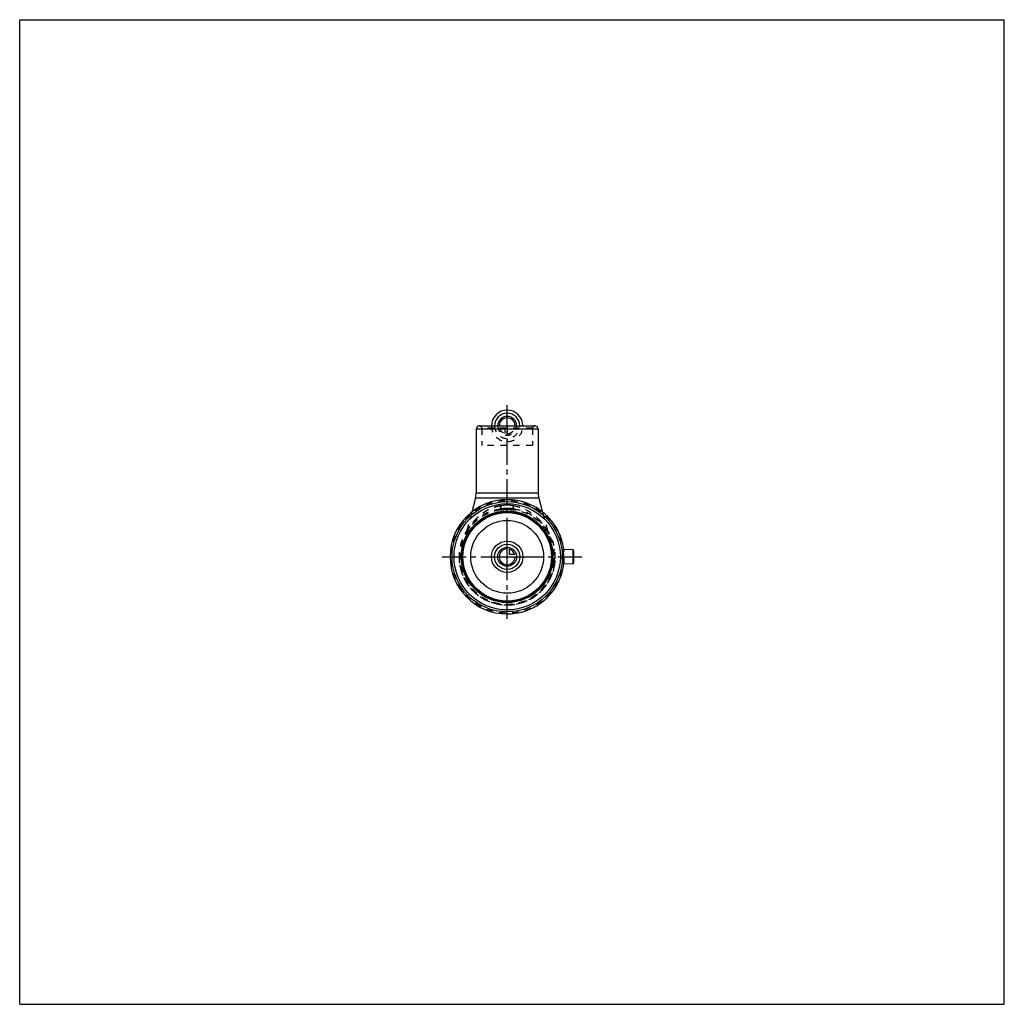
# Model space of a CAD drawing. Header units: millimetres. Extents: x 0 to 1000, y 0 to 1000.
import ezdxf

# ---------------------------------------------------------------- set-up
doc = ezdxf.new("R2010")
doc.units = ezdxf.units.MM
doc.header["$LTSCALE"] = 65.185185
doc.linetypes.add('CENTER', pattern=[0.6, 0.375, -0.075, 0.075, -0.075])
doc.linetypes.add('HIDDEN', pattern=[0.2, 0.1, -0.1])
doc.layers.get('0').update_dxf_attribs({"linetype": 'CONTINUOUS'})
for name, color, linetype in [('ACHSEN_S', 7, 'CONTINUOUS'), ('KOERPER', 7, 'CONTINUOUS'), ('KONST.EL_MIT_GEO', 7, 'CONTINUOUS'), ('KONSTR_EL', 7, 'CONTINUOUS'), ('KURVEN', 7, 'CONTINUOUS')]:
    doc.layers.add(name, color=color, linetype=linetype)

msp = doc.modelspace()

# ---------------------------------------------------------------- linework, layer by layer
at = {"color": 7, "linetype": 'Continuous'}
for p, q in [((0, 0), (0, 1000)), ((0, 1000), (1000, 1000)), ((1000, 0), (1000, 1000)), ((0, 0), (1000, 0))]:
    msp.add_line(p, q, dxfattribs=at)
at = {"layer": 'ACHSEN_S', "color": 40, "linetype": 'CENTER'}
for p, q in [((495.1, 391.5), (495.1, 608.5)), ((429.1, 454.5), (574.6, 454.5))]:
    msp.add_line(p, q, dxfattribs=at)
at = {"layer": 'KOERPER', "color": 7, "linetype": 'Continuous'}
for p, q in [((465.3, 587.5), (463.6, 584.5)), ((463.6, 584.5), (463.6, 519.1)), ((463.6, 584.5), (526.6, 584.5)), ((465.3, 587.5), (524.9, 587.5)), ((524.9, 587.5), (526.6, 584.5)), ((526.6, 584.5), (526.6, 519.1)), ((462.9, 514), (459.2, 500)), ((527.3, 514), (531, 500)), ((562, 461.5), (552.6, 462)), ((562, 447.5), (552.6, 447))]:
    msp.add_line(p, q, dxfattribs=at)
at = {"layer": 'KOERPER', "color": 8, "linetype": 'HIDDEN'}
for p, q in [((520.8, 567.5), (469.4, 567.5)), ((459.2, 500), (453.6, 479.3)), ((531, 500), (536.6, 479.3))]:
    msp.add_line(p, q, dxfattribs=at)
at = {"layer": 'KOERPER', "color": 7, "linetype": 'Continuous'}
msp.add_circle((495.1, 454.5), 37, dxfattribs=at)
for start, end in [(7.4703, 90), (270, 352.5297)]:
    msp.add_arc((495.1, 454.5), 58, start, end, dxfattribs=at)
at = {"layer": 'KOERPER', "color": 8, "linetype": 'HIDDEN'}
msp.add_arc((495.1, 454.5), 58, 352.5297, 7.4703, dxfattribs=at)
at = {"layer": 'KOERPER', "color": 7, "linetype": 'Continuous'}
for points, knots in [([(552.6, 462), (552.5, 462), (552.4, 462), (552.3, 461.9), (552.2, 461.7), (552.1, 461.5), (552, 461.2), (551.9, 460.8), (551.8, 460.4), (551.8, 459.7), (551.7, 458.7), (551.6, 457.4), (551.6, 456), (551.6, 455), (551.6, 454.5)], [0, 0, 0, 0, 0.01829, 0.0393, 0.06604, 0.09994, 0.14152, 0.19085, 0.24772, 0.31174, 0.45897, 0.62717, 0.80988, 1, 1, 1, 1]), ([(551.6, 454.5), (551.6, 454), (551.6, 453), (551.6, 451.6), (551.7, 450.3), (551.8, 449.3), (551.8, 448.6), (551.9, 448.2), (552, 447.8), (552.1, 447.5), (552.2, 447.3), (552.3, 447.1), (552.4, 447), (552.5, 447), (552.6, 447)], [0, 0, 0, 0, 0.19012, 0.37283, 0.54103, 0.68826, 0.75228, 0.80915, 0.85848, 0.90006, 0.93396, 0.9607, 0.98171, 1, 1, 1, 1])]:
    msp.add_open_spline(points, degree=3, knots=knots, dxfattribs=at)
at = {"layer": 'KONST.EL_MIT_GEO', "color": 8, "linetype": 'HIDDEN'}
for p, q in [((466.9, 587.5), (523.3, 587.5)), ((469.4, 585), (469.4, 567.5)), ((520.8, 585), (469.4, 585)), ((520.8, 585), (520.8, 567.5)), ((488.2, 502.9), (488.4, 502.1)), ((488.8, 502.2), (489.4, 502.3)), ((489.4, 502.3), (490.1, 502.5)), ((490.1, 502.5), (490.9, 502.6)), ((490.9, 502.6), (491.6, 502.7)), ((491.6, 502.7), (492.3, 502.8)), ((492.3, 502.8), (493.1, 502.8)), ((493.1, 502.8), (493.8, 502.9)), ((493.8, 502.9), (494.5, 502.9)), ((494.5, 502.9), (495.1, 502.9)), ((495.1, 502.9), (495.7, 502.9)), ((495.7, 502.9), (496.4, 502.9)), ((496.4, 502.9), (497.1, 502.8)), ((497.1, 502.8), (497.8, 502.8)), ((497.8, 502.8), (498.6, 502.7)), ((498.6, 502.7), (499.3, 502.6)), ((499.3, 502.6), (500.1, 502.5)), ((500, 502.5), (500.8, 502.3)), ((500.8, 502.3), (501.4, 502.2)), ((501.9, 502.9), (501.8, 502.1))]:
    msp.add_line(p, q, dxfattribs=at)
at = {"layer": 'KONST.EL_MIT_GEO', "color": 7, "linetype": 'Continuous'}
for p, q in [((527.3, 514), (462.9, 514)), ((526.6, 519.1), (463.6, 519.1))]:
    msp.add_line(p, q, dxfattribs=at)
at = {"layer": 'KONST.EL_MIT_GEO', "color": 8, "linetype": 'HIDDEN'}
msp.add_lwpolyline([(453.6, 479.3), (453.6, 479.2), (453.6, 479.1), (453.5, 478.9), (453.4, 478.7), (453.4, 478.6), (453.3, 478.4), (453.2, 478.2), (453.1, 478.1), (453.1, 477.9)], dxfattribs=at)
for centre, radius, start, end in [((466.9, 585), 2.5, 0, 90), ((523.3, 585), 2.5, 90, 180), ((495.1, 454.5), 48.9, 98.0476, 81.9524), ((495.1, 454.5), 48.1, 98.0476, 81.9524), ((495.1, 472.8), 30.9, 90.0398, 102.8336), ((495.1, 472.9), 30.8, 90.0096, 102.8638), ((487.5, 508.1), 6, 278.0476, 282.3573), ((495.1, 472.8), 30.9, 77.1666, 89.9601), ((495.1, 472.9), 30.8, 77.1362, 89.9904), ((502.7, 508.1), 6, 257.6427, 261.9524), ((542.4, 480.8), 6, 194.9889, 209.1175)]:
    msp.add_arc(centre, radius, start, end, dxfattribs=at)
at = {"layer": 'KONST.EL_MIT_GEO', "color": 7, "linetype": 'Continuous'}
for centre, start, end in [((443.6, 519.1), 345.0111, 360), ((546.6, 519.1), 180, 194.9889)]:
    msp.add_arc(centre, 20, start, end, dxfattribs=at)
at = {"layer": 'KONST.EL_MIT_GEO', "color": 8, "linetype": 'HIDDEN'}
for points, knots in [([(488.6, 506.5), (486.2, 506.1), (481.6, 504.9), (476.2, 502.5), (472.3, 500.2), (469.6, 498.3), (467.1, 496.3), (464.8, 494.3), (462.6, 492.1), (460.7, 489.9), (459.2, 488), (458.1, 486.5), (457.3, 485.5), (456.6, 484.4), (455.9, 483.3), (455.3, 482.4), (454.9, 481.6), (454.5, 481), (454.3, 480.6), (454.1, 480.2), (454, 479.9), (453.8, 479.7), (453.7, 479.5), (453.7, 479.4), (453.6, 479.3), (453.6, 479.3), (453.6, 479.3), (453.6, 479.3)], [0, 0, 0, 0, 0.15795, 0.30975, 0.38306, 0.45458, 0.5243, 0.59221, 0.65826, 0.72234, 0.78417, 0.81409, 0.84322, 0.8714, 0.89841, 0.92391, 0.9474, 0.95816, 0.9681, 0.97705, 0.98484, 0.99123, 0.99602, 0.99774, 0.99899, 0.99975, 1, 1, 1, 1]), ([(453.6, 479.3), (453.6, 479.3), (453.7, 479.3), (453.7, 479.5), (453.8, 479.7), (454, 479.9), (454.1, 480.2), (454.4, 480.7), (454.8, 481.4), (455.3, 482.4), (456.2, 483.7), (457.3, 485.5), (458.9, 487.7), (460.7, 489.9), (462.6, 492.1), (465.5, 495), (469.6, 498.5), (475.2, 502.1), (481.6, 504.9), (486.2, 506.1), (488.6, 506.5)], [0, 0, 0, 0, 0.00101, 0.00398, 0.00877, 0.01516, 0.02295, 0.0319, 0.0526, 0.0761, 0.1016, 0.1568, 0.21586, 0.2777, 0.34178, 0.40785, 0.54543, 0.6902, 0.84203, 1, 1, 1, 1]), ([(488.2, 502.9), (488.3, 502.8), (488.4, 502.6), (488.5, 502.4), (488.6, 502.3), (488.7, 502.2), (488.8, 502.2), (488.8, 502.2)], [0, 0, 0, 0, 0.38827, 0.68026, 0.79042, 0.87807, 1, 1, 1, 1]), ([(488.4, 502.1), (488.4, 502.1), (488.5, 502.2), (488.6, 502.3), (488.6, 502.5), (488.7, 502.9), (488.7, 503.4), (488.7, 504.1), (488.7, 505.1), (488.7, 505.9), (488.6, 506.5)], [0, 0, 0, 0, 0.03656, 0.0632, 0.09677, 0.18566, 0.3031, 0.44689, 0.61376, 1, 1, 1, 1]), ([(488.6, 506.5), (489.7, 506.8), (491.8, 507.2), (494, 507.3), (495.1, 507.3)], [0, 0, 0, 0, 0.4991, 1, 1, 1, 1]), ([(488.8, 502.2), (488.8, 502.2), (488.9, 502.3), (488.9, 502.4), (489, 502.6), (489, 503), (489, 503.5), (489, 504.1), (488.8, 505.1), (488.7, 506), (488.6, 506.5)], [0, 0, 0, 0, 0.03291, 0.05847, 0.09134, 0.17959, 0.29715, 0.44165, 0.60976, 1, 1, 1, 1]), ([(495.1, 507.3), (496.2, 507.3), (498.4, 507.2), (500.5, 506.8), (501.6, 506.5)], [0, 0, 0, 0, 0.5009, 1, 1, 1, 1]), ([(501.4, 502.2), (501.3, 502.2), (501.3, 502.3), (501.2, 502.4), (501.2, 502.6), (501.2, 503), (501.2, 503.5), (501.2, 504.1), (501.3, 505.1), (501.5, 506), (501.6, 506.5)], [0, 0, 0, 0, 0.03291, 0.05847, 0.09134, 0.17959, 0.29715, 0.44165, 0.60976, 1, 1, 1, 1]), ([(501.8, 502.1), (501.8, 502.1), (501.7, 502.2), (501.6, 502.3), (501.6, 502.5), (501.5, 502.9), (501.4, 503.4), (501.4, 504.1), (501.4, 505.1), (501.5, 505.9), (501.6, 506.5)], [0, 0, 0, 0, 0.03656, 0.0632, 0.09677, 0.18566, 0.3031, 0.44689, 0.61376, 1, 1, 1, 1]), ([(501.9, 502.9), (501.9, 502.8), (501.8, 502.6), (501.7, 502.4), (501.6, 502.3), (501.5, 502.2), (501.4, 502.2), (501.4, 502.2)], [0, 0, 0, 0, 0.38827, 0.68026, 0.79042, 0.87807, 1, 1, 1, 1]), ([(501.6, 506.5), (503.9, 506.1), (508.6, 504.9), (514.9, 502.1), (520.6, 498.5), (524.6, 495), (527.5, 492.1), (529.5, 489.9), (531.2, 487.7), (532.8, 485.5), (534, 483.7), (534.8, 482.4), (535.4, 481.4), (535.8, 480.7), (536.1, 480.2), (536.2, 479.9), (536.4, 479.7), (536.5, 479.5), (536.5, 479.3), (536.5, 479.3), (536.6, 479.3)], [0, 0, 0, 0, 0.15797, 0.30979, 0.45455, 0.59214, 0.6582, 0.72229, 0.78413, 0.84319, 0.89839, 0.9239, 0.94739, 0.9681, 0.97705, 0.98484, 0.99123, 0.99602, 0.99899, 1, 1, 1, 1])]:
    msp.add_open_spline(points, degree=3, knots=knots, dxfattribs=at)
at = {"layer": 'KONSTR_EL', "color": 7, "linetype": 'Continuous'}
for p, q in [((562, 447.5), (562, 461.5)), ((562.9, 448.4), (562.9, 460.6))]:
    msp.add_line(p, q, dxfattribs=at)
at = {"layer": 'KONSTR_EL', "color": 8, "linetype": 'HIDDEN'}
for p, q in [((543, 450.7), (543.1, 450.7)), ((543, 450.4), (543.1, 450.4)), ((543.1, 451.7), (543.2, 451.7)), ((543.1, 451.6), (543.2, 451.6)), ((543.1, 451.4), (543.2, 451.4)), ((543.1, 451.3), (543.2, 451.3)), ((543.1, 451.2), (543.2, 451.2)), ((543.2, 455.2), (543.3, 455.1)), ((543.2, 454.6), (543.3, 454.6)), ((543.2, 454.1), (543.3, 454.1)), ((543.2, 453.8), (543.3, 453.8)), ((543.2, 453.6), (543.3, 453.6)), ((543.2, 453.4), (543.3, 453.3)), ((543.2, 453.3), (543.3, 453.2)), ((543.2, 453.1), (543.3, 453.1)), ((543.2, 452.9), (543.3, 452.8)), ((543.2, 452.7), (543.3, 452.7)), ((542.5, 446.2), (542.4, 446.1)), ((542.4, 446.1), (542.5, 446.1)), ((542.5, 446.5), (542.6, 446.5)), ((542.5, 446.4), (542.6, 446.4)), ((542.5, 446.2), (542.6, 446.2)), ((542.5, 446.2), (542.6, 446.2)), ((542.5, 446.1), (542.6, 446.2)), ((542.5, 446.1), (542.6, 446.1)), ((542.5, 446.1), (542.6, 446.1)), ((542.6, 447.3), (542.7, 447.2)), ((542.6, 447.3), (542.7, 447.3)), ((542.6, 447.2), (542.7, 447.2)), ((542.6, 447.1), (542.7, 447)), ((542.6, 447.1), (542.7, 447.1)), ((542.6, 447), (542.7, 446.9)), ((542.6, 447), (542.7, 447)), ((542.6, 446.9), (542.7, 446.8)), ((542.6, 446.8), (542.7, 446.7)), ((542.6, 446.8), (542.7, 446.8)), ((542.6, 446.8), (542.7, 446.8)), ((542.6, 446.7), (542.6, 446.7)), ((542.6, 446.7), (542.7, 446.7)), ((542.7, 448), (542.8, 447.9)), ((542.7, 448), (542.8, 448)), ((542.7, 448), (542.8, 448)), ((542.7, 447.9), (542.8, 447.9)), ((542.7, 447.9), (542.8, 447.9)), ((542.7, 447.9), (542.8, 447.9)), ((542.7, 447.9), (542.8, 447.9)), ((542.7, 447.8), (542.8, 447.8)), ((542.7, 447.8), (542.8, 447.8)), ((542.7, 447.8), (542.8, 447.8)), ((542.7, 447.7), (542.8, 447.7)), ((542.7, 447.6), (542.8, 447.6)), ((542.7, 447.6), (542.8, 447.6)), ((542.7, 447.6), (542.8, 447.6)), ((542.7, 447.5), (542.8, 447.5)), ((542.7, 447.4), (542.8, 447.4)), ((542.7, 447.4), (542.8, 447.4)), ((542.7, 447.3), (542.7, 447.3)), ((542.8, 448.5), (542.9, 448.5)), ((542.8, 448.5), (542.9, 448.5)), ((542.8, 448.5), (542.9, 448.5)), ((542.8, 448.5), (542.9, 448.5)), ((542.8, 448.3), (542.9, 448.3)), ((542.8, 448.2), (542.9, 448.1)), ((542.8, 448.2), (542.9, 448.2)), ((542.8, 447.9), (542.8, 447.9)), ((542.9, 449.6), (543, 449.6)), ((542.9, 448.9), (543, 448.9)), ((543, 450), (543.1, 449.9))]:
    msp.add_line(p, q, dxfattribs=at)
msp.add_circle((495.1, 454.5), 57.2, dxfattribs=at)
at = {"layer": 'KONSTR_EL', "color": 7, "linetype": 'Continuous'}
for radius in [56, 54, 46.5, 45.7, 44.9]:
    msp.add_circle((495.1, 454.5), radius, dxfattribs=at)
for centre, radius, start, end in [((495.1, 454.5), 58, 90, 270), ((561.9, 460.6), 1, 0, 87), ((561.9, 448.4), 1, 273, 360)]:
    msp.add_arc(centre, radius, start, end, dxfattribs=at)
at = {"layer": 'KONSTR_EL', "color": 8, "linetype": 'HIDDEN'}
for radius, start, end in [(58, 352.5297, 90), (48.9, 180, 360), (48.1, 350, 0.7842), (48.2, 350, 0.7615), (58, 270, 352.5297)]:
    msp.add_arc((495.1, 454.5), radius, start, end, dxfattribs=at)
at = {"layer": 'KURVEN', "color": 40, "linetype": 'Continuous'}
for p, q in [((495.1, 587.5), (495.1, 603.5)), ((495.1, 438.5), (495.1, 470.5)), ((497.3, 456.7), (497.3, 462.2)), ((479.1, 454.5), (511.1, 454.5)), ((502.8, 456.7), (497.3, 456.7))]:
    msp.add_line(p, q, dxfattribs=at)
at = {"layer": 'KURVEN', "color": 8, "linetype": 'HIDDEN'}
for p, q in [((479.1, 587.5), (511.1, 587.5)), ((492.9, 585.3), (487.4, 585.3)), ((492.9, 579.8), (492.9, 585.3)), ((495.1, 587.5), (495.1, 571.5))]:
    msp.add_line(p, q, dxfattribs=at)
at = {"layer": 'KURVEN', "color": 40, "linetype": 'Continuous'}
for radius in [16, 12.8, 9.6]:
    msp.add_circle((495.1, 454.5), radius, dxfattribs=at)
for centre, radius, start, end in [((495.1, 587.5), 16, 0, 180), ((495.1, 587.5), 12.8, 0, 180), ((495.1, 587.5), 9.6, 0.0001, 180), ((495.1, 587.5), 8, 0.0001, 180), ((495.1, 454.5), 8, 90, 360), ((495.1, 454.5), 8, 15.962, 74.038)]:
    msp.add_arc(centre, radius, start, end, dxfattribs=at)
at = {"layer": 'KURVEN', "color": 8, "linetype": 'HIDDEN'}
for radius, start, end in [(16, 180, 360), (12.8, 180, 360), (9.6, 180, 0.0001), (8, 195.962, 254.038), (8, 270, 0.0001)]:
    msp.add_arc((495.1, 587.5), radius, start, end, dxfattribs=at)

doc.saveas('drawing.dxf')
